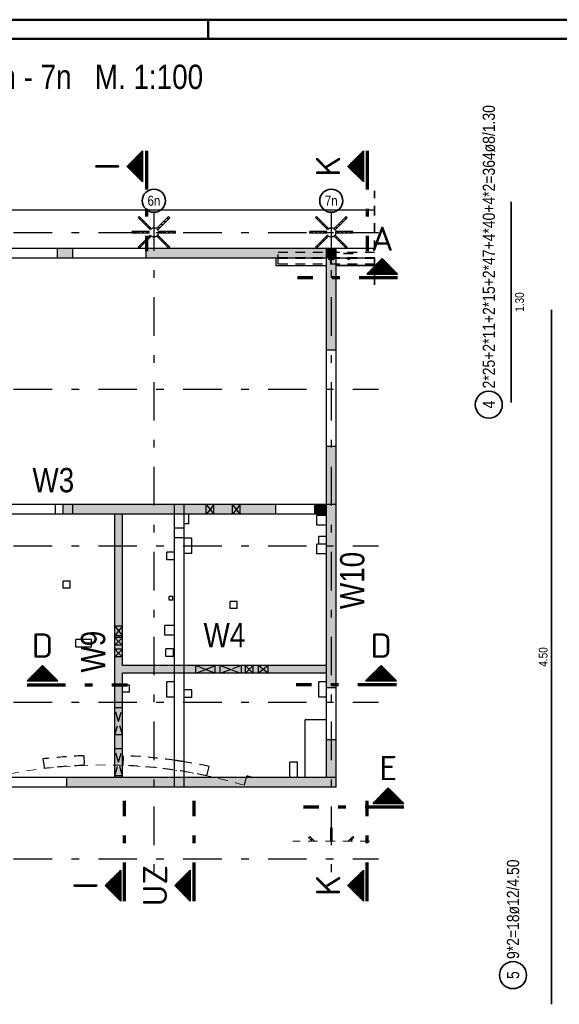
# Model space of a CAD drawing. Header units: millimetres. Extents: x 0 to 89.5, y 0 to 42.
# Tile 10 of 39: x 8.1 to 15.1, y 29.3 to 42. Entities that reach past the tile are written whole.
import ezdxf
from ezdxf.enums import TextEntityAlignment as Align

# ---------------------------------------------------------------- set-up
doc = ezdxf.new("R2010")
doc.units = ezdxf.units.MM
doc.linetypes.add('DASHDOTX2', pattern=[2, 1, -0.5, 0, -0.5])
doc.linetypes.add('HIDDEN', pattern=[0.375, 0.25, -0.125])
for name, color, linetype, lineweight in [('Achsen', 7, 'Continuous', 20), ('Bewehrung', 7, 'Continuous', 20), ('Schraffuren', 7, 'Continuous', 20)]:
    doc.layers.add(name, color=color, linetype=linetype, lineweight=lineweight)
doc.styles.add('Arial Narrow', font='ARIALN.TTF')
doc.styles.add('isocp', font='isocp', dxfattribs={"width": 1.1})
pattern_1 = [(0, (0, 0), (0, 0.02), [])]
pattern_2 = [(90, (0, 0), (-0.02, 1e-18), [])]

msp = doc.modelspace()

# ---------------------------------------------------------------- hatches: boundary and pattern name
at = {"lineweight": 50}
h = msp.add_hatch(dxfattribs=at)
h.set_pattern_fill('Mau', color=4, scale=0.01, angle=90, style=0, pattern_type=2)
h.set_pattern_definition(pattern_2)
h.paths.add_polyline_path([(9.648401, 40.349416), (9.448401, 40.149416), (9.648401, 39.949416)])
h = msp.add_hatch(dxfattribs=at)
h.set_pattern_fill('Mau', color=4, scale=0.01, angle=90, style=0, pattern_type=2)
h.set_pattern_definition(pattern_2)
h.paths.add_polyline_path([(12.512239, 40.349416), (12.312239, 40.149416), (12.512239, 39.949416)])
h = msp.add_hatch(dxfattribs=at)
h.set_pattern_fill('Mau', color=4, scale=0.01, style=0, pattern_type=2)
h.set_pattern_definition(pattern_1)
h.paths.add_polyline_path([(12.956498, 38.753831), (12.756498, 38.953831), (12.556498, 38.753831)])
h = msp.add_hatch(dxfattribs=at)
h.set_pattern_fill('Mau', color=4, scale=0.01, style=0, pattern_type=2)
h.set_pattern_definition(pattern_1)
h.paths.add_polyline_path([(8.552111, 33.480824), (8.352111, 33.680824), (8.152111, 33.480824)])
h = msp.add_hatch(dxfattribs=at)
h.set_pattern_fill('Mau', color=4, scale=0.01, style=0, pattern_type=2)
h.set_pattern_definition(pattern_1)
h.paths.add_polyline_path([(12.941679, 33.480824), (12.741679, 33.680824), (12.541679, 33.480824)])
h = msp.add_hatch(dxfattribs=at)
h.set_pattern_fill('Mau', color=4, scale=0.01, style=0, pattern_type=2)
h.set_pattern_definition(pattern_1)
h.paths.add_polyline_path([(13.034494, 31.893495), (12.834494, 32.093495), (12.634494, 31.893495)])
h = msp.add_hatch(dxfattribs=at)
h.set_pattern_fill('Mau', color=4, scale=0.01, angle=90, style=0, pattern_type=2)
h.set_pattern_definition(pattern_2)
h.paths.add_polyline_path([(9.365706, 31.028518), (9.165706, 30.828518), (9.365706, 30.628518)])
h = msp.add_hatch(dxfattribs=at)
h.set_pattern_fill('Mau', color=4, scale=0.01, angle=90, style=0, pattern_type=2)
h.set_pattern_definition(pattern_2)
h.paths.add_polyline_path([(10.268562, 31.028518), (10.068562, 30.828518), (10.268562, 30.628518)])
h = msp.add_hatch(dxfattribs=at)
h.set_pattern_fill('Mau', color=4, scale=0.01, angle=90, style=0, pattern_type=2)
h.set_pattern_definition(pattern_2)
h.paths.add_polyline_path([(12.512239, 31.028518), (12.312239, 30.828518), (12.512239, 30.628518)])
at = {"layer": 'Schraffuren', "lineweight": 50, "true_color": 0xd7ffd7}
for points in [[(8.745991, 38.958192), (8.545991, 38.958192), (8.545991, 39.083192), (8.745991, 39.08319)], [(11.383491, 38.958192), (9.695991, 38.958192), (9.695991, 39.083191), (11.383491, 39.083192)], [(12.033491, 38.958192), (11.383491, 38.958192), (11.383491, 39.083192), (12.033491, 39.083192)], [(12.158491, 38.958192), (12.033491, 38.958192), (12.033491, 39.083192), (12.158491, 39.083192)], [(12.158491, 37.76684), (12.033491, 37.76684), (12.033491, 38.958192), (12.158491, 38.958192)], [(12.158491, 33.392006), (12.033491, 33.392006), (12.033491, 36.51684), (12.158491, 36.51684)], [(11.378679, 35.766812), (11.378679, 35.641812), (8.618048, 35.641812), (8.618048, 35.766812)], [(12.033491, 35.766812), (12.033491, 35.641812), (11.883679, 35.641812), (11.883679, 35.766812)], [(9.388676, 35.641812), (9.388676, 32.228192), (9.288676, 32.228192), (9.288676, 35.641812)], [(12.033491, 33.679333), (12.033491, 33.579333), (9.388676, 33.579333), (9.388676, 33.679333)], [(12.158491, 32.717006), (12.158491, 32.228192), (12.033491, 32.228192), (12.033491, 32.717006)], [(12.158491, 32.103192), (8.666292, 32.103193), (8.666292, 32.228192), (12.158491, 32.228192)]]:
    msp.add_hatch(color=254, dxfattribs=at).paths.add_polyline_path(points)

# ---------------------------------------------------------------- linework, layer by layer
at = {"color": 4, "linetype": 'Continuous', "lineweight": 50}
for p, q in [((87.5, 42.05), (0, 42.05)), ((87.25, 41.8), (1, 41.8))]:
    msp.add_line(p, q, dxfattribs=at)
at = {"color": 4, "linetype": 'Continuous', "lineweight": 50, "ltscale": 0.5}
msp.add_line((10.5, 42.05), (10.5, 41.8), dxfattribs=at)
at = {"color": 2, "linetype": 'Continuous', "lineweight": 35}
for p, q in [((9.448401, 40.149416), (9.648401, 40.349416)), ((9.648401, 39.949416), (9.648401, 40.349416)), ((12.312239, 40.149416), (12.512239, 40.349416)), ((12.512239, 39.949416), (12.512239, 40.349416)), ((9.648401, 39.949416), (9.448401, 40.149416)), ((12.512239, 39.949416), (12.312239, 40.149416)), ((12.556498, 38.753831), (12.756498, 38.953831)), ((12.756498, 38.953831), (12.956498, 38.753831)), ((12.556498, 38.753831), (12.956498, 38.753831)), ((8.152111, 33.480824), (8.352111, 33.680824)), ((8.352111, 33.680824), (8.552111, 33.480824)), ((12.541679, 33.480824), (12.741679, 33.680824)), ((12.741679, 33.680824), (12.941679, 33.480824)), ((8.152111, 33.480824), (8.552111, 33.480824)), ((12.541679, 33.480824), (12.941679, 33.480824)), ((12.634494, 31.893495), (12.834494, 32.093495)), ((12.834494, 32.093495), (13.034494, 31.893495)), ((12.634494, 31.893495), (13.034494, 31.893495)), ((9.165706, 30.828518), (9.365706, 31.028518)), ((9.365706, 30.628518), (9.365706, 31.028518)), ((10.068562, 30.828518), (10.268562, 31.028518)), ((10.268562, 30.628518), (10.268562, 31.028518)), ((12.312239, 30.828518), (12.512239, 31.028518)), ((12.512239, 30.628518), (12.512239, 31.028518)), ((9.365706, 30.628518), (9.165706, 30.828518)), ((10.268562, 30.628518), (10.068562, 30.828518)), ((12.512239, 30.628518), (12.312239, 30.828518))]:
    msp.add_line(p, q, dxfattribs=at)
at = {"color": 1, "linetype": 'DASHDOTX2', "lineweight": 70, "ltscale": 0.5}
for p, q in [((9.698401, 40.349416), (9.698401, 39.049416)), ((12.562239, 40.349416), (12.562239, 39.049416)), ((12.956498, 38.703831), (11.656498, 38.703831)), ((8.152111, 33.430824), (9.452111, 33.430824)), ((12.941679, 33.430824), (11.641679, 33.430824)), ((9.415706, 30.628518), (9.415706, 31.928518)), ((10.318562, 30.628518), (10.318562, 31.928518)), ((12.562239, 30.628518), (12.562239, 31.928518)), ((13.034494, 31.843495), (11.734494, 31.843495))]:
    msp.add_line(p, q, dxfattribs=at)
at = {"color": 2, "linetype": 'HIDDEN', "lineweight": 35, "ltscale": 0.5}
for p, q in [((12.658343, 38.613192), (12.658343, 39.833193)), ((12.408491, 38.958192), (11.783491, 38.958192))]:
    msp.add_line(p, q, dxfattribs=at)
at = {"color": 3, "linetype": 'HIDDEN', "lineweight": 25, "ltscale": 0.5}
for p, q in [((9.604575, 39.49896), (9.590433, 39.484818)), ((9.668215, 39.407036), (9.590433, 39.484818)), ((9.682357, 39.421178), (9.604575, 39.49896)), ((9.98712, 39.498253), (9.909338, 39.420471)), ((10.001262, 39.48411), (9.92348, 39.406329)), ((10.001262, 39.48411), (9.98712, 39.498253)), ((11.904579, 39.49896), (11.890437, 39.484818)), ((11.968219, 39.407036), (11.890437, 39.484818)), ((11.982361, 39.421178), (11.904579, 39.49896)), ((12.287124, 39.498253), (12.209342, 39.420471)), ((12.301266, 39.48411), (12.223484, 39.406329)), ((12.301266, 39.48411), (12.287124, 39.498253)), ((9.626201, 39.303192), (9.516201, 39.303192)), ((9.516201, 39.283192), (9.516201, 39.303192)), ((9.736201, 39.303192), (9.626201, 39.303192)), ((9.745997, 39.329254), (9.668215, 39.407036)), ((9.760139, 39.343396), (9.682357, 39.421178)), ((9.736201, 39.283192), (9.736201, 39.303192)), ((9.760139, 39.343396), (9.745997, 39.329254)), ((9.909338, 39.420471), (9.831556, 39.342689)), ((9.845699, 39.328547), (9.831556, 39.342689)), ((9.92348, 39.406329), (9.845699, 39.328547)), ((9.966201, 39.303192), (9.856201, 39.303192)), ((9.856201, 39.283192), (9.856201, 39.303192)), ((10.076201, 39.303192), (9.966201, 39.303192)), ((10.076201, 39.283192), (10.076201, 39.303192)), ((11.926205, 39.303192), (11.816205, 39.303192)), ((11.816205, 39.283192), (11.816205, 39.303192)), ((12.036205, 39.303192), (11.926205, 39.303192)), ((12.046, 39.329254), (11.968219, 39.407036)), ((12.060143, 39.343396), (11.982361, 39.421178)), ((12.036205, 39.283192), (12.036205, 39.303192)), ((12.060143, 39.343396), (12.046, 39.329254)), ((12.209342, 39.420471), (12.13156, 39.342689)), ((12.145703, 39.328547), (12.13156, 39.342689)), ((12.223484, 39.406329), (12.145703, 39.328547)), ((12.266205, 39.303192), (12.156205, 39.303192)), ((12.156205, 39.283192), (12.156205, 39.303192)), ((12.376205, 39.303192), (12.266205, 39.303192)), ((12.376205, 39.283192), (12.376205, 39.303192)), ((9.626201, 39.283192), (9.516201, 39.283192)), ((9.668922, 39.180055), (9.59114, 39.102273)), ((9.736201, 39.283192), (9.626201, 39.283192)), ((9.746704, 39.257836), (9.668922, 39.180055)), ((9.760846, 39.243694), (9.683064, 39.165912)), ((9.760846, 39.243694), (9.746704, 39.257836)), ((9.846406, 39.257129), (9.832264, 39.242987)), ((9.910045, 39.165205), (9.832264, 39.242987)), ((9.924187, 39.179347), (9.846406, 39.257129)), ((9.966201, 39.283192), (9.856201, 39.283192)), ((10.001969, 39.101566), (9.924187, 39.179347)), ((10.076201, 39.283192), (9.966201, 39.283192)), ((11.926205, 39.283192), (11.816205, 39.283192)), ((11.968926, 39.180055), (11.891144, 39.102273)), ((12.036205, 39.283192), (11.926205, 39.283192)), ((12.046708, 39.257836), (11.968926, 39.180055)), ((12.06085, 39.243694), (11.983068, 39.165912)), ((12.06085, 39.243694), (12.046708, 39.257836)), ((12.14641, 39.257129), (12.132267, 39.242987)), ((12.210049, 39.165205), (12.132267, 39.242987)), ((12.224191, 39.179347), (12.14641, 39.257129)), ((12.266205, 39.283192), (12.156205, 39.283192)), ((12.301973, 39.101566), (12.224191, 39.179347)), ((12.376205, 39.283192), (12.266205, 39.283192)), ((9.605282, 39.088131), (9.59114, 39.102273)), ((9.683064, 39.165912), (9.605282, 39.088131)), ((9.987827, 39.087424), (9.910045, 39.165205)), ((10.001969, 39.101566), (9.987827, 39.087424)), ((11.905286, 39.088131), (11.891144, 39.102273)), ((11.983068, 39.165912), (11.905286, 39.088131)), ((12.033491, 38.958192), (12.033491, 39.083192)), ((12.287831, 39.087424), (12.210049, 39.165205)), ((12.301973, 39.101566), (12.287831, 39.087424)), ((12.658343, 39.033192), (11.408491, 39.033192)), ((11.408491, 38.883192), (11.408491, 39.033192)), ((12.658343, 38.961692), (11.408491, 38.961692)), ((12.658343, 38.954692), (11.408491, 38.954692)), ((12.092241, 38.976692), (12.092241, 39.033192)), ((12.099741, 38.976692), (12.092241, 38.976692)), ((12.092241, 38.961692), (12.092241, 38.976692)), ((12.092241, 38.939692), (12.092241, 38.954692)), ((12.099741, 38.939692), (12.092241, 38.939692)), ((12.092241, 38.883192), (12.092241, 38.939692)), ((12.099741, 38.976692), (12.099741, 39.033192)), ((12.099741, 38.961692), (12.099741, 38.976692)), ((12.099741, 38.939692), (12.099741, 38.954692)), ((12.099741, 38.883192), (12.099741, 38.939692)), ((12.658343, 38.883192), (11.408491, 38.883192)), ((8.520974, 35.641862), (8.520974, 35.766862)), ((8.745974, 35.641862), (8.745974, 35.766862)), ((10.063669, 35.641812), (10.063669, 35.766812)), ((10.18867, 35.641812), (10.18867, 35.766812)), ((10.475346, 35.641812), (10.475346, 35.766812)), ((10.575346, 35.641812), (10.575346, 35.766812)), ((10.813521, 35.641812), (10.813521, 35.766812)), ((10.913521, 35.641812), (10.913521, 35.766812)), ((12.033491, 35.641812), (12.033491, 35.766812)), ((12.158491, 35.766812), (12.033491, 35.766812)), ((9.388676, 35.641812), (9.288676, 35.641812)), ((10.188676, 35.460961), (10.063976, 35.460961)), ((10.063976, 35.335961), (10.063976, 35.460961)), ((10.188676, 35.335961), (10.063976, 35.335961)), ((9.388676, 34.190535), (9.288676, 34.190535)), ((9.388676, 34.065535), (9.288676, 34.065535)), ((9.388676, 34.042748), (9.288676, 34.042748)), ((9.388676, 33.942748), (9.288676, 33.942748)), ((9.388676, 33.89181), (9.288676, 33.89181)), ((9.388676, 33.79181), (9.288676, 33.79181)), ((10.063669, 33.579333), (10.063669, 33.679333)), ((10.18867, 33.579333), (10.18867, 33.679333)), ((10.340045, 33.579333), (10.340045, 33.679333)), ((10.590045, 33.579333), (10.590045, 33.679333)), ((10.657145, 33.579333), (10.657145, 33.679333)), ((10.932145, 33.579333), (10.932145, 33.679333)), ((10.983522, 33.579333), (10.983522, 33.679333)), ((11.083522, 33.579333), (11.083522, 33.679333)), ((11.151821, 33.579333), (11.151821, 33.679333)), ((11.276821, 33.579333), (11.276821, 33.679333)), ((12.033491, 33.579333), (12.033491, 33.679333)), ((9.388676, 33.130009), (9.288676, 33.130009)), ((9.388676, 32.780009), (9.288676, 32.780009)), ((9.388676, 32.600834), (9.288676, 32.600834)), ((8.356928, 32.469482), (8.376617, 32.345948)), ((8.886851, 32.511626), (8.890999, 32.405263)), ((9.396594, 32.386666), (9.401493, 32.51157)), ((8.890999, 32.386693), (8.890999, 32.405263)), ((8.890999, 32.386693), (8.891722, 32.386721)), ((10.480448, 32.25174), (10.511099, 32.373021)), ((9.388676, 32.250834), (9.288676, 32.250834)), ((9.388676, 32.228192), (9.288676, 32.228192)), ((10.063669, 32.103192), (10.063669, 32.228192)), ((10.18867, 32.103192), (10.18867, 32.228192)), ((10.970047, 32.127977), (11.000698, 32.249257)), ((12.158491, 32.228192), (12.033491, 32.228192))]:
    msp.add_line(p, q, dxfattribs=at)
at = {"color": 3, "linetype": 'Continuous', "lineweight": 25}
for p, q in [((8.545991, 38.958192), (8.545991, 39.083192)), ((8.745991, 39.08319), (8.545991, 39.08319)), ((8.745974, 38.958192), (8.745974, 39.083192)), ((11.383491, 39.083192), (9.695991, 39.083191)), ((9.695991, 38.958192), (9.695991, 39.083192)), ((12.033491, 39.083192), (11.383491, 39.083192)), ((12.158491, 39.083192), (12.033491, 39.083192)), ((12.158491, 38.958192), (12.158491, 39.083192)), ((8.745991, 38.958192), (8.545991, 38.958192)), ((11.383491, 38.958192), (9.695991, 38.958192)), ((12.033491, 38.958192), (11.383491, 38.958192)), ((12.033491, 37.76684), (12.033491, 38.958192)), ((12.158491, 37.76684), (12.158491, 38.958192)), ((12.158491, 37.76684), (12.033491, 37.76684)), ((12.158491, 36.51684), (12.033491, 36.51684)), ((12.033491, 35.766812), (12.033491, 36.51684)), ((12.158491, 33.392006), (12.158491, 36.51684)), ((11.378679, 35.766812), (8.618048, 35.766812)), ((8.618048, 35.641812), (8.618048, 35.766812)), ((11.378679, 35.641812), (11.378679, 35.766812)), ((12.033491, 35.766812), (11.883679, 35.766812)), ((11.883679, 35.641812), (11.883679, 35.766812)), ((9.288676, 35.641812), (8.618048, 35.641812)), ((9.288676, 32.228193), (9.288676, 35.641812)), ((11.378679, 35.641812), (9.388676, 35.641812)), ((9.388676, 33.679333), (9.388676, 35.641812)), ((12.033491, 35.641812), (11.883679, 35.641812)), ((12.033491, 33.679333), (12.033491, 35.641812)), ((12.033491, 33.679333), (9.388676, 33.679333)), ((12.033491, 33.579333), (9.388676, 33.579333)), ((9.388676, 32.228193), (9.388676, 33.579333)), ((12.033491, 33.392006), (12.033491, 33.579333)), ((12.158491, 33.392006), (12.033491, 33.392006)), ((12.158491, 32.717006), (12.033491, 32.717006)), ((12.033491, 32.228192), (12.033491, 32.717006)), ((12.158491, 32.228193), (12.158491, 32.717006)), ((8.666292, 32.103193), (8.666292, 32.228193)), ((9.288676, 32.228192), (8.666292, 32.228192)), ((12.033491, 32.228192), (9.388676, 32.228192)), ((12.158491, 32.103192), (12.158491, 32.228193)), ((12.158491, 32.103192), (8.666292, 32.103192))]:
    msp.add_line(p, q, dxfattribs=at)
at = {"color": 6, "linetype": 'HIDDEN', "lineweight": 13, "ltscale": 0.5}
msp.add_line((12.594276, 31.40462), (11.598134, 31.40462), dxfattribs=at)
at = {"color": 3, "linetype": 'HIDDEN', "lineweight": 25, "ltscale": 0.5}
for centre, radius in [((9.61695, 39.472443), 0.004), ((9.653012, 39.436381), 0.004), ((9.935855, 39.432845), 0.004), ((9.974746, 39.471736), 0.004), ((11.916953, 39.472443), 0.004), ((11.953016, 39.436381), 0.004), ((12.235859, 39.432845), 0.004), ((12.274749, 39.471736), 0.004), ((9.691903, 39.39749), 0.004), ((9.730794, 39.358599), 0.004), ((9.796201, 39.293192), 0.06), ((9.858073, 39.355064), 0.004), ((9.896964, 39.393954), 0.004), ((11.991907, 39.39749), 0.004), ((12.030798, 39.358599), 0.004), ((12.096205, 39.293192), 0.06), ((12.158077, 39.355064), 0.004), ((12.196968, 39.393954), 0.004), ((9.543701, 39.293192), 0.004), ((9.598701, 39.293192), 0.004), ((9.653701, 39.293192), 0.004), ((9.695438, 39.192429), 0.004), ((9.708701, 39.293192), 0.004), ((9.734329, 39.23132), 0.004), ((9.861609, 39.227784), 0.004), ((9.883701, 39.293192), 0.004), ((9.900499, 39.188893), 0.004), ((9.938701, 39.293192), 0.004), ((9.993701, 39.293192), 0.004), ((10.048701, 39.293192), 0.004), ((11.843705, 39.293192), 0.004), ((11.898705, 39.293192), 0.004), ((11.953705, 39.293192), 0.004), ((11.995442, 39.192429), 0.004), ((12.008705, 39.293192), 0.004), ((12.034333, 39.23132), 0.004), ((12.161612, 39.227784), 0.004), ((12.183705, 39.293192), 0.004), ((12.200503, 39.188893), 0.004), ((12.238705, 39.293192), 0.004), ((12.293705, 39.293192), 0.004), ((12.348705, 39.293192), 0.004), ((9.617657, 39.114647), 0.004), ((9.656548, 39.153538), 0.004), ((9.93939, 39.150003), 0.004), ((9.975453, 39.11394), 0.004), ((11.917661, 39.114647), 0.004), ((11.956551, 39.153538), 0.004), ((12.239394, 39.150003), 0.004), ((12.275457, 39.11394), 0.004), ((12.070991, 38.973192), 0.005), ((12.070991, 38.943192), 0.005), ((12.120991, 38.973192), 0.005), ((12.120991, 38.943192), 0.005), ((12.320991, 38.943192), 0.005)]:
    msp.add_circle(centre, radius, dxfattribs=at)
for radius, start, end in [(6.584224, 92.2334893, 96.8606888), (6.584224, 78.0114692, 87.7539471), (6.584224, 80.8658246, 81.9659121), (6.459224, 92.2334893, 96.8181835), (6.459224, 78.0539627, 87.7539471), (6.584224, 72.9780739, 73.6158922)]:
    msp.add_arc((9.143451, 25.932404), radius, start, end, dxfattribs=at)
at = {"color": 9, "linetype": 'HIDDEN', "lineweight": 0, "ltscale": 0.5}
for start, end in [(81.8094432, 107.1870767), (73.5732788, 81.8094432)]:
    msp.add_arc((9.143451, 25.932404), 6.459224, start, end, dxfattribs=at)
at = {"layer": 'Achsen', "color": 3, "linetype": 'Continuous', "lineweight": 25}
for p, q in [((12.658343, 39.583192), (3.120991, 39.583192)), ((8.545991, 39.08319), (7.595991, 39.08319)), ((9.695991, 39.083191), (8.745991, 39.08319)), ((12.658343, 39.083192), (12.158491, 39.083192)), ((8.545991, 38.958192), (7.595991, 38.958192)), ((9.695991, 38.958192), (8.745991, 38.958192)), ((11.383491, 38.858192), (11.383491, 38.958192)), ((12.658343, 38.958192), (12.158491, 38.958192)), ((12.033491, 38.858192), (11.383491, 38.858192)), ((12.033491, 36.51684), (12.033491, 37.76684)), ((12.158491, 36.51684), (12.158491, 37.76684)), ((8.618048, 35.766812), (7.960548, 35.766812)), ((11.883679, 35.766812), (11.378679, 35.766812)), ((8.618048, 35.641812), (7.960548, 35.641812)), ((10.063669, 33.679333), (10.063669, 35.641812)), ((10.18867, 33.679333), (10.18867, 35.641812)), ((10.24867, 35.516838), (10.24867, 35.641838)), ((11.883679, 35.641812), (11.378679, 35.641812)), ((12.033491, 35.625063), (11.908772, 35.625063)), ((11.908772, 35.500063), (11.908772, 35.625063)), ((10.24867, 35.516838), (10.18867, 35.516838)), ((12.033491, 35.500063), (11.908772, 35.500063)), ((12.033397, 35.352588), (11.933397, 35.352588)), ((11.933397, 35.252588), (11.933397, 35.352588)), ((12.033397, 35.252588), (12.033397, 35.352588)), ((10.28867, 35.330463), (10.18867, 35.330463)), ((10.28867, 35.130463), (10.28867, 35.330463)), ((12.033491, 35.252587), (11.908698, 35.252587)), ((11.908698, 35.127587), (11.908698, 35.252587)), ((10.06367, 35.151363), (9.963669, 35.151363)), ((9.963669, 35.051362), (9.963669, 35.151363)), ((10.28867, 35.130463), (10.18867, 35.130463)), ((12.033491, 35.127587), (11.908698, 35.127587)), ((10.06367, 35.051362), (9.963669, 35.051362)), ((8.709193, 34.772736), (8.619193, 34.772736)), ((8.619193, 34.682736), (8.619193, 34.772736)), ((8.709193, 34.682736), (8.709193, 34.772736)), ((8.709193, 34.682736), (8.619193, 34.682736)), ((10.043845, 34.576562), (9.993845, 34.576562)), ((9.993845, 34.526562), (9.993845, 34.576562)), ((10.043845, 34.526562), (9.993845, 34.526562)), ((10.043845, 34.526562), (10.043845, 34.576562)), ((10.876671, 34.510261), (10.78667, 34.510261)), ((10.78667, 34.420261), (10.78667, 34.510261)), ((10.876671, 34.420261), (10.876671, 34.510261)), ((10.876671, 34.420261), (10.78667, 34.420261)), ((10.06367, 34.198236), (9.93867, 34.198236)), ((9.93867, 34.073236), (9.93867, 34.198236)), ((10.06367, 34.073236), (9.93867, 34.073236)), ((8.986418, 34.017086), (8.786418, 34.017086)), ((8.786418, 33.917085), (8.786418, 34.017086)), ((8.986418, 33.917085), (8.986418, 34.017086)), ((8.986418, 33.917085), (8.786418, 33.917085)), ((10.050919, 33.895735), (9.950919, 33.895735)), ((9.950919, 33.795735), (9.950919, 33.895735)), ((10.050919, 33.795735), (10.050919, 33.895735)), ((10.050919, 33.795735), (9.950919, 33.795735)), ((10.063669, 32.325742), (10.063669, 33.579333)), ((10.18867, 32.228192), (10.18867, 33.579333)), ((10.063669, 33.468359), (9.963669, 33.468359)), ((9.963669, 33.268359), (9.963669, 33.468359)), ((12.033491, 33.46886), (11.933772, 33.46886)), ((11.933772, 33.268859), (11.933772, 33.46886)), ((9.478693, 33.424684), (9.388693, 33.424684)), ((9.478693, 33.334684), (9.388693, 33.334684)), ((9.478693, 33.334684), (9.478693, 33.424684)), ((10.28867, 33.36726), (10.18867, 33.36726)), ((10.28867, 33.267259), (10.28867, 33.36726)), ((12.033491, 32.717006), (12.033491, 33.392006)), ((12.158491, 32.717006), (12.158491, 33.392006)), ((10.063669, 33.268359), (9.963669, 33.268359)), ((10.28867, 33.267259), (10.18867, 33.267259)), ((12.033491, 33.268859), (11.933772, 33.268859)), ((12.033491, 32.976983), (11.758872, 32.976983)), ((11.758872, 32.228192), (11.758872, 32.976983)), ((11.658723, 32.427008), (11.558723, 32.427008)), ((11.558723, 32.228192), (11.558723, 32.427008)), ((11.658723, 32.228192), (11.658723, 32.427008)), ((10.063669, 32.228192), (10.063669, 32.325742)), ((8.666292, 32.228192), (7.916292, 32.228192)), ((8.666292, 32.103192), (7.916292, 32.103192))]:
    msp.add_line(p, q, dxfattribs=at)
at = {"layer": 'Achsen', "color": 3, "linetype": 'DASHDOTX2', "lineweight": 25, "ltscale": 0.5}
for p, q in [((9.796196, 39.553766), (9.796196, 30.918903)), ((12.096196, 39.553766), (12.096196, 30.918903)), ((2.476651, 39.293192), (12.706442, 39.293192)), ((2.476651, 37.263192), (12.706442, 37.263192)), ((2.476651, 35.233192), (12.706442, 35.233192)), ((2.476651, 33.203192), (12.706442, 33.203192)), ((2.476651, 31.173192), (12.706442, 31.173192))]:
    msp.add_line(p, q, dxfattribs=at)
at = {"layer": 'Achsen', "color": 2, "linetype": 'Continuous', "lineweight": 35}
msp.add_line((12.658343, 38.863192), (12.158491, 38.863192), dxfattribs=at)
at = {"layer": 'Achsen', "color": 3, "linetype": 'HIDDEN', "lineweight": 25, "ltscale": 0.5}
for p, q in [((10.475346, 35.766812), (10.525346, 35.704312)), ((10.575346, 35.766812), (10.525346, 35.704312)), ((10.813521, 35.766812), (10.863521, 35.704312)), ((10.913521, 35.766812), (10.863521, 35.704312)), ((10.525346, 35.704312), (10.475346, 35.641812)), ((10.525346, 35.704312), (10.575346, 35.641812)), ((10.863521, 35.704312), (10.813521, 35.641812)), ((10.863521, 35.704312), (10.913521, 35.641812)), ((9.288676, 34.190535), (9.338676, 34.128035)), ((9.338676, 34.128035), (9.288676, 34.065535)), ((9.388676, 34.190535), (9.338676, 34.128035)), ((9.338676, 34.128035), (9.388676, 34.065535)), ((9.338676, 33.992748), (9.288676, 34.042748)), ((9.338676, 33.992748), (9.288676, 33.942748)), ((9.388676, 34.042748), (9.338676, 33.992748)), ((9.388676, 33.942748), (9.338676, 33.992748)), ((9.338676, 33.84181), (9.288676, 33.89181)), ((9.338676, 33.84181), (9.288676, 33.79181)), ((9.388676, 33.89181), (9.338676, 33.84181)), ((9.388676, 33.79181), (9.338676, 33.84181)), ((10.465045, 33.629333), (10.340045, 33.679333)), ((10.340045, 33.579333), (10.465045, 33.629333)), ((10.465045, 33.629333), (10.590045, 33.679333)), ((10.590045, 33.579333), (10.465045, 33.629333)), ((10.657145, 33.679333), (10.794645, 33.629333)), ((10.794645, 33.629333), (10.657145, 33.579333)), ((10.932145, 33.679333), (10.794645, 33.629333)), ((10.794645, 33.629333), (10.932145, 33.579333)), ((11.033522, 33.629333), (10.983522, 33.679333)), ((11.033522, 33.629333), (10.983522, 33.579333)), ((11.083522, 33.679333), (11.033522, 33.629333)), ((11.083522, 33.579333), (11.033522, 33.629333)), ((11.214321, 33.629333), (11.151821, 33.679333)), ((11.214321, 33.629333), (11.151821, 33.579333)), ((11.276821, 33.679333), (11.214321, 33.629333)), ((11.276821, 33.579333), (11.214321, 33.629333)), ((9.338676, 32.955009), (9.288676, 33.130009)), ((9.338676, 32.955009), (9.388676, 33.130009)), ((9.288676, 32.780009), (9.338676, 32.955009)), ((9.388676, 32.780009), (9.338676, 32.955009)), ((9.338676, 32.425834), (9.288676, 32.600834)), ((9.338676, 32.425834), (9.388676, 32.600834)), ((9.288676, 32.250834), (9.338676, 32.425834)), ((9.388676, 32.250834), (9.338676, 32.425834))]:
    msp.add_line(p, q, dxfattribs=at)
at = {"layer": 'Achsen', "color": 6, "linetype": 'Continuous', "lineweight": 13}
for p, q in [((12.106205, 31.575692), (12.086205, 31.575692)), ((12.086205, 31.40462), (12.086205, 31.575692)), ((12.106205, 31.40462), (12.106205, 31.575692)), ((11.816898, 31.464141), (11.802755, 31.449999)), ((11.848134, 31.40462), (11.802755, 31.449999)), ((11.876418, 31.40462), (11.816898, 31.464141)), ((12.375512, 31.464141), (12.315991, 31.40462)), ((12.389654, 31.449999), (12.344276, 31.40462)), ((12.389654, 31.449999), (12.375512, 31.464141))]:
    msp.add_line(p, q, dxfattribs=at)
at = {"layer": 'Achsen', "color": 2, "linetype": 'Continuous', "lineweight": 35}
for centre in [(9.796196, 39.703766), (12.096196, 39.703766)]:
    msp.add_circle(centre, 0.15, dxfattribs=at)
at = {"layer": 'Achsen', "color": 6, "linetype": 'Continuous', "lineweight": 13}
for centre in [(12.096205, 31.533192), (11.839879, 31.427018), (12.096205, 31.440692), (12.352531, 31.427018)]:
    msp.add_circle(centre, 0.004, dxfattribs=at)
at = {"layer": 'Bewehrung', "color": 2, "linetype": 'Continuous', "lineweight": 35, "ltscale": 0.5}
for p, q in [((14.43022, 39.689708), (14.43022, 39.689708)), ((14.43022, 39.689708), (14.43022, 37.089696)), ((14.94911, 29.289696), (14.94911, 38.289696)), ((14.43022, 37.089696), (14.43022, 37.089696))]:
    msp.add_line(p, q, dxfattribs=at)
at = {"layer": 'Bewehrung', "color": 2, "linetype": 'HIDDEN', "lineweight": 35, "ltscale": 0.5}
msp.add_line((12.028491, 39.020692), (12.428491, 39.020692), dxfattribs=at)
at = {"layer": 'Bewehrung', "color": 2, "linetype": 'Continuous', "lineweight": 35, "ltscale": 0.5}
for centre in [(14.138276, 37.061141), (14.452076, 29.667473)]:
    msp.add_circle(centre, 0.175, dxfattribs=at)

# ---------------------------------------------------------------- texts
at = {"color": 1, "lineweight": 70, "style": 'Arial Narrow'}
msp.add_text('Grundriss Wände EG Achse 3n - 7n   M. 1:100', height=0.315, dxfattribs=at).set_placement((2.973074, 41.152034))
at = {"color": 2, "lineweight": 35, "style": 'isocp', "width": 1.15}
for s, p in [('K', (12.212239, 40.149416)), ('I', (9.348401, 40.149416)), ('UZ', (9.968562, 30.828518)), ('K', (12.212239, 30.828518)), ('I', (9.065706, 30.828518))]:
    msp.add_text(s, height=0.315, rotation=90, dxfattribs=at).set_placement(p, align=Align.CENTER)
for s, p in [('A', (12.756498, 39.053831)), ('D', (8.352111, 33.780824)), ('D', (12.741679, 33.780824)), ('E', (12.834494, 32.193495))]:
    msp.add_text(s, height=0.315, dxfattribs=at).set_placement(p, align=Align.CENTER)
at = {"layer": 'Achsen', "color": 3, "lineweight": 25, "style": 'Arial Narrow'}
for s, p in [('6n', (9.796196, 39.703766)), ('7n', (12.095396, 39.703766))]:
    msp.add_text(s, height=0.13, dxfattribs=at).set_placement(p, align=Align.MIDDLE_CENTER)
at = {"layer": 'Achsen', "color": 1, "lineweight": 70, "style": 'Arial Narrow'}
for s, p in [('W3', (8.221893, 35.925482)), ('W4', (10.440476, 33.916834))]:
    msp.add_text(s, height=0.315, dxfattribs=at).set_placement(p)
for s, p in [('W10', (12.525216, 34.411247)), ('W9', (9.165042, 33.589493))]:
    msp.add_text(s, height=0.315, rotation=90, dxfattribs=at).set_placement(p)
at = {"layer": 'Bewehrung', "color": 2, "lineweight": 35, "char_height": 0.1575, "attachment_point": 1, "rotation": 90, "line_spacing_factor": 0.9, "style": 'Arial Narrow'}
for s, insert in [('2*25+2*11+2*15+2*47+4*40+4*2=364ø8/1.30', (14.059526, 37.271141)), ('4', (14.059526, 37.011529)), ('9*2=18ø12/4.50', (14.373326, 29.877473)), ('5', (14.373326, 29.61786))]:
    msp.add_mtext(s, dxfattribs=dict(at, insert=insert))
at = {"layer": 'Bewehrung', "color": 3, "lineweight": 25, "char_height": 0.1125, "attachment_point": 1, "rotation": 90, "line_spacing_factor": 0.9, "style": 'Arial Narrow'}
for s, insert in [('1.30', (14.48022, 38.265952)), ('4.50', (14.78661, 33.665946))]:
    msp.add_mtext(s, dxfattribs=dict(at, insert=insert))

doc.saveas('drawing.dxf')
